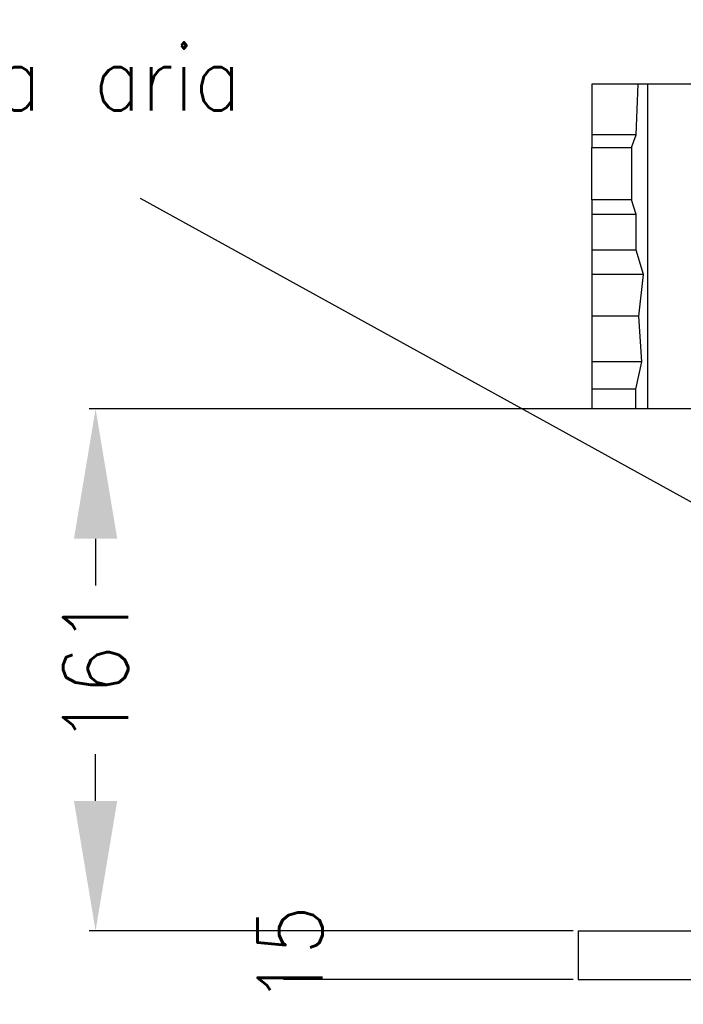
# Model space of a CAD drawing. Header units: inches. Extents: x -7205 to -1528, y -2875 to 5222.
# Tile 2 of 104: x -6770 to -6566, y -2586 to -2283. Entities that reach past the tile are written whole.
import ezdxf

# ---------------------------------------------------------------- set-up
doc = ezdxf.new("R2010")
doc.units = ezdxf.units.IN
doc.layers.add('1', color=7, linetype='Continuous')
doc.styles.add('CONVERTER_11', font='txt.shx', dxfattribs={"width": 0.9})
doc.dimstyles.new('ME10_DIM_14', dxfattribs={"dimtxt": 20, "dimasz": 40, "dimexe": 2, "dimexo": 1.5, "dimgap": 8, "dimtad": 1, "dimdec": 0, "dimdsep": 46, "dimtxsty": 'CONVERTER_11', "dimsah": 1, "dimcen": 0.09, "dimclrd": 2, "dimclre": 2, "dimclrt": 2, "dimadec": 0, "dimazin": 0, "dimtfac": 1, "dimtdec": 4, "dimtix": 1, "dimtofl": 0, "dimtmove": 0, "dimatfit": 0, "dimfxl": 1, "dimtolj": 1, "dimtzin": 0, "dimarcsym": 0})
doc.dimstyles.new('ME10_DIM_15', dxfattribs={"dimtxt": 20, "dimasz": 40, "dimexe": 2, "dimexo": 1.5, "dimgap": 8, "dimtad": 1, "dimdec": 0, "dimdsep": 46, "dimtxsty": 'CONVERTER_11', "dimsah": 1, "dimcen": 0.09, "dimclrd": 2, "dimclre": 2, "dimclrt": 2, "dimadec": 0, "dimazin": 0, "dimtfac": 1, "dimtdec": 4, "dimtix": 1, "dimtofl": 0, "dimtmove": 0, "dimatfit": 0, "dimfxl": 1, "dimtolj": 1, "dimtzin": 0, "dimarcsym": 0})
doc.dimstyles.get("Standard").update_dxf_attribs({"dimtxt": 0.18, "dimasz": 0.18, "dimexe": 0.18, "dimexo": 0.0625, "dimgap": 0.09, "dimtad": 0, "dimtih": 1, "dimtoh": 1, "dimdec": 4, "dimzin": 0, "dimdsep": 46, "dimtxsty": 'Standard', "dimcen": 0.09, "dimadec": 0, "dimazin": 0, "dimtfac": 1, "dimtdec": 4, "dimtofl": 0, "dimtmove": 0, "dimatfit": 3, "dimfxl": 1, "dimtolj": 1, "dimtzin": 0, "dimarcsym": 0})

# ---------------------------------------------------------------- blocks, each defined once
blk = doc.blocks.new('*D51')
at = {"layer": '1', "color": 2, "lineweight": -2, "transparency": 16777216}
for p, q in [((-6599.7, -2563.49), (-6688.85, -2563.49)), ((-6599.7, -2578.49), (-6688.85, -2578.49))]:
    blk.add_line(p, q, dxfattribs=at)
at = {"layer": 'Defpoints', "color": 0, "transparency": 16777216}
for p in [(-6686.85, -2563.49), (-6598.2, -2563.49), (-6598.2, -2578.49)]:
    blk.add_point(p, dxfattribs=at)
at = {"layer": '1', "color": 2, "transparency": 16777216, "insert": (-6686.85, -2570.99), "char_height": 20, "attachment_point": 5, "rotation": 90, "style": 'CONVERTER_11'}
blk.add_mtext('\\A1;15', dxfattribs=at)
blk = doc.blocks.new('*D52')
at = {"layer": '1', "color": 2, "lineweight": -2, "transparency": 16777216}
for p, q in [((-6547.9, -2402.79), (-6748.74, -2402.79)), ((-6746.74, -2442.79), (-6746.74, -2457.14)), ((-6746.74, -2523.49), (-6746.74, -2509.14)), ((-6599.7, -2563.49), (-6748.74, -2563.49))]:
    blk.add_line(p, q, dxfattribs=at)
at = {"layer": '1', "color": 2, "transparency": 16777216}
for points in [[(-6753.41, -2442.79), (-6740.08, -2442.79), (-6746.74, -2402.79)], [(-6753.41, -2523.49), (-6740.08, -2523.49), (-6746.74, -2563.49)]]:
    blk.add_solid(points, dxfattribs=at)
at = {"layer": 'Defpoints', "color": 0, "transparency": 16777216}
for p in [(-6746.74, -2402.79), (-6546.4, -2402.79), (-6598.2, -2563.49)]:
    blk.add_point(p, dxfattribs=at)
at = {"layer": '1', "color": 2, "transparency": 16777216, "insert": (-6746.74, -2483.14), "char_height": 20, "attachment_point": 5, "rotation": 90, "style": 'CONVERTER_11'}
blk.add_mtext('\\A1;161', dxfattribs=at)

msp = doc.modelspace()

# ---------------------------------------------------------------- linework, layer by layer
at = {"color": 7, "linetype": 'Continuous'}
for p, q in [((-6594, -2302.79), (-6594, -2318.44)), ((-6579.66, -2302.79), (-6594, -2302.79)), ((-6580.31, -2318.44), (-6579.66, -2302.79)), ((-6576.75, -2302.79), (-6579.66, -2302.79)), ((-6576.75, -2402.79), (-6576.75, -2302.79)), ((-6546.4, -2302.79), (-6576.75, -2302.79)), ((-6580.31, -2318.44), (-6594, -2318.44)), ((-6594, -2318.44), (-6594, -2322.3)), ((-6581.73, -2322.3), (-6580.31, -2318.44)), ((-6594, -2322.3), (-6581.73, -2322.3)), ((-6594, -2338.4), (-6594, -2322.3)), ((-6581.73, -2322.3), (-6581.73, -2338.4)), ((-6594, -2338.4), (-6594, -2342.95)), ((-6581.73, -2338.4), (-6594, -2338.4)), ((-6580.31, -2342.95), (-6581.73, -2338.4)), ((-6580.31, -2342.95), (-6594, -2342.95)), ((-6594, -2342.95), (-6594, -2353.95)), ((-6580.31, -2353.95), (-6580.31, -2342.95)), ((-6594, -2353.95), (-6594, -2361.37)), ((-6580.31, -2353.95), (-6594, -2353.95)), ((-6578, -2361.37), (-6580.31, -2353.95)), ((-6594, -2361.37), (-6594, -2374.23)), ((-6578, -2361.37), (-6594, -2361.37)), ((-6579.5, -2374.23), (-6578, -2361.37)), ((-6579.5, -2374.23), (-6594, -2374.23)), ((-6594, -2374.23), (-6594, -2388.32)), ((-6578.51, -2388.32), (-6579.5, -2374.23)), ((-6594, -2388.32), (-6594, -2396.68)), ((-6578.51, -2388.32), (-6594, -2388.32)), ((-6580.44, -2396.68), (-6578.51, -2388.32)), ((-6594, -2396.68), (-6594, -2402.79)), ((-6580.44, -2396.68), (-6594, -2396.68)), ((-6580.44, -2402.79), (-6580.44, -2396.68)), ((-6580.44, -2402.79), (-6594, -2402.79)), ((-6576.75, -2402.79), (-6580.44, -2402.79)), ((-6546.4, -2402.79), (-6576.75, -2402.79)), ((-6598.2, -2563.49), (-6598.2, -2578.49)), ((-6598.2, -2563.49), (-6537.3, -2563.49)), ((-6598.2, -2578.49), (-6559.9, -2578.49))]:
    msp.add_line(p, q, dxfattribs=at)

# ---------------------------------------------------------------- texts
at = {"layer": '1', "color": 1, "insert": (-6960.72, -2350.93), "char_height": 20, "attachment_point": 7, "line_spacing_factor": 1.20048, "style": 'CONVERTER_11'}
msp.add_mtext('Canale Mandata aria\\Pcod. DB0169II', dxfattribs=at)

# ---------------------------------------------------------------- dimensions: what is measured, and where the dimension line sits
at = {"layer": '1'}
for base, p1, p2, dimstyle, picture, middle in [((-6746.74, -2402.79), (-6598.2, -2563.49), (-6546.4, -2402.79), 'ME10_DIM_15', '*D52', (-6746.74, -2483.14)), ((-6686.85, -2563.49), (-6598.2, -2578.49), (-6598.2, -2563.49), 'ME10_DIM_14', '*D51', (-6686.85, -2570.99))]:
    dim = msp.add_linear_dim(base=base, p1=p1, p2=p2, angle=90, dimstyle=dimstyle, dxfattribs=at)
    dim.commit()
    dim.dimension.update_dxf_attribs({"geometry": picture, "text_midpoint": middle, "text_rotation": 90})

# ---------------------------------------------------------------- leaders
at = {"layer": '1', "color": 7, "linetype": 'Continuous', "has_arrowhead": 0}
msp.add_leader([(-6507.7, -2462.17), (-6732.89, -2338)], dimstyle='Standard', dxfattribs=at)

doc.saveas('drawing.dxf')
